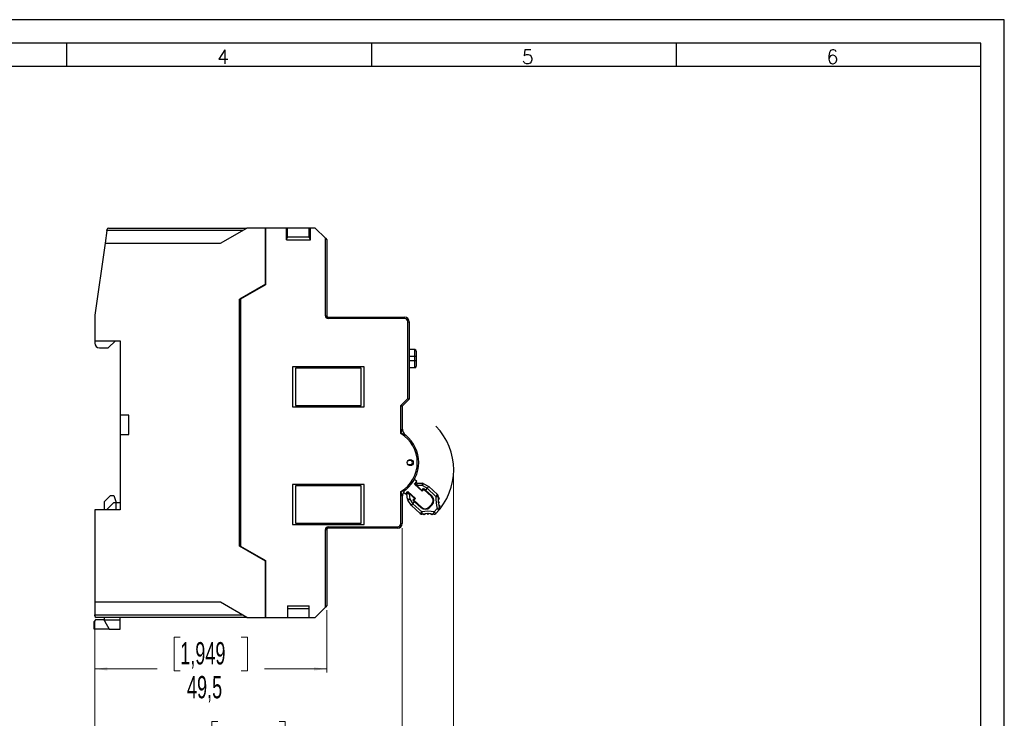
# Model space of a CAD drawing. Header units: millimetres. Extents: x 0 to 420, y 0 to 297.
# Tile 4 of 4: x 210 to 420, y 148 to 297. Entities that reach past the tile are written whole.
import ezdxf

# ---------------------------------------------------------------- set-up
doc = ezdxf.new("R2010")
doc.units = ezdxf.units.MM
doc.layers.add('FORMATO', color=7, linetype='Continuous')
doc.styles.add('SLDTEXTSTYLE0', font='ROMANS')
doc.styles.add('SLDTEXTSTYLE1', font='TXT', dxfattribs={"width": 0.605})
doc.styles.add('SLDTEXTSTYLE2', font='TXT', dxfattribs={"width": 0.569583})
doc.dimstyles.new('SLDDIMSTYLE0', dxfattribs={"dimtxt": 4.622974, "dimasz": 2.7, "dimexe": 0, "dimexo": 0.0625, "dimgap": 1.155743, "dimtad": 0, "dimdec": 1, "dimrnd": 1e-09, "dimzin": 12, "dimdsep": 46, "dimtxsty": 'SLDTEXTSTYLE1', "dimsah": 1, "dimcen": 0.09, "dimadec": 0, "dimazin": 3, "dimtfac": 1, "dimtdec": 3, "dimtofl": 0, "dimtmove": 0, "dimatfit": 3, "dimfxl": 1, "dimfrac": 2, "dimtolj": 1, "dimtzin": 12, "dimarcsym": 0})

# ---------------------------------------------------------------- blocks, each defined once
blk = doc.blocks.new('SW_NOTE_0')
at = {"color": 0, "linetype": 'Continuous', "lineweight": 0, "attachment_point": 1, "rotation": 90}
for s, insert, char_height, style in [('Sujeito a alteração sem aviso prévio. As informações contidas são valores de referência.                                                           Los valores demostrados pueden ser cambiados sin aviso previo. La información és de referencia solamente.', (-1.71, 0), 1.32292, 'SLDTEXTSTYLE2'), ('The values shown are subject to change without prior notice. The information is for reference only.', (0.06, 0), 1.3229, 'SLDTEXTSTYLE1')]:
    blk.add_mtext(s, dxfattribs=dict(at, insert=insert, char_height=char_height, style=style))
blk = doc.blocks.new('_D_5')
at = {"color": 7, "linetype": 'Continuous', "lineweight": 18}
for p, q in [((302.55, 200.04), (302.55, 121.84)), ((226, 168.89), (226, 121.84)), ((257.77, 129.36), (256.46, 129.36)), ((256.46, 129.36), (256.46, 122.17)), ((270.78, 129.36), (272.09, 129.36)), ((272.09, 129.36), (272.09, 122.17)), ((226, 122.59), (252.85, 122.59)), ((256.46, 122.17), (257.77, 122.17)), ((272.09, 122.17), (270.78, 122.17)), ((302.55, 122.59), (275.71, 122.59))]:
    blk.add_line(p, q, dxfattribs=at)
for points in [[(226, 122.59), (228.7, 122.24), (228.7, 122.94)], [(302.55, 122.59), (299.85, 122.94), (299.85, 122.24)]]:
    blk.add_solid(points, dxfattribs=at)
at = {"color": 7, "linetype": 'Continuous', "lineweight": 18, "char_height": 4.763, "attachment_point": 1, "style": 'SLDTEXTSTYLE1'}
for s, insert in [('3,014', (257.77, 128.31)), ('76,6', (259.21, 121.09))]:
    blk.add_mtext(s, dxfattribs=dict(at, insert=insert))
blk = doc.blocks.new('_D_6')
at = {"color": 7, "linetype": 'Continuous', "lineweight": 18}
for p, q in [((291.6, 188.59), (291.6, 139.84)), ((226, 168.89), (226, 139.84)), ((252.29, 147.36), (250.99, 147.36)), ((250.99, 147.36), (250.99, 140.17)), ((265.31, 147.36), (266.61, 147.36)), ((266.61, 147.36), (266.61, 140.17)), ((226, 140.59), (247.37, 140.59)), ((250.99, 140.17), (252.29, 140.17)), ((266.61, 140.17), (265.31, 140.17)), ((291.6, 140.59), (270.23, 140.59))]:
    blk.add_line(p, q, dxfattribs=at)
for points in [[(226, 140.59), (228.7, 140.24), (228.7, 140.94)], [(291.6, 140.59), (288.9, 140.94), (288.9, 140.24)]]:
    blk.add_solid(points, dxfattribs=at)
at = {"color": 7, "linetype": 'Continuous', "lineweight": 18, "char_height": 4.763, "attachment_point": 1, "style": 'SLDTEXTSTYLE1'}
for s, insert in [('2,583', (252.29, 146.31)), ('65,6', (253.73, 139.09))]:
    blk.add_mtext(s, dxfattribs=dict(at, insert=insert))
blk = doc.blocks.new('_D_7')
at = {"color": 7, "linetype": 'Continuous', "lineweight": 18}
for p, q in [((275.5, 171.09), (275.5, 157.84)), ((226, 168.89), (226, 157.84)), ((244.24, 165.36), (242.94, 165.36)), ((242.94, 165.36), (242.94, 158.17)), ((257.26, 165.36), (258.56, 165.36)), ((258.56, 165.36), (258.56, 158.17)), ((226, 158.59), (239.32, 158.59)), ((242.94, 158.17), (244.24, 158.17)), ((258.56, 158.17), (257.26, 158.17)), ((275.5, 158.59), (262.18, 158.59))]:
    blk.add_line(p, q, dxfattribs=at)
for points in [[(226, 158.59), (228.7, 158.24), (228.7, 158.94)], [(275.5, 158.59), (272.8, 158.94), (272.8, 158.24)]]:
    blk.add_solid(points, dxfattribs=at)
at = {"color": 7, "linetype": 'Continuous', "lineweight": 18, "char_height": 4.763, "attachment_point": 1, "style": 'SLDTEXTSTYLE1'}
for s, insert in [('1,949', (244.24, 164.31)), ('49,5', (245.68, 157.09))]:
    blk.add_mtext(s, dxfattribs=dict(at, insert=insert))

msp = doc.modelspace()

# ---------------------------------------------------------------- linework, layer by layer
at = {"color": 7, "linetype": 'Continuous', "lineweight": 25}
for p, q in [((228.59, 252.09), (228.2, 249.34)), ((228.59, 252.09), (228.63, 252.33)), ((257.6, 252.09), (228.59, 252.09)), ((228.92, 252.59), (258.47, 252.59)), ((252.84, 249.34), (258.47, 252.59)), ((262.4, 252.59), (258.47, 252.59)), ((262.4, 252.59), (262.4, 240.49)), ((266.9, 252.59), (262.4, 252.59)), ((262.4, 240.59), (262.4, 252.59)), ((266.9, 250.09), (266.9, 252.59)), ((267.15, 252.59), (266.9, 252.59)), ((267.15, 250.67), (267.15, 252.59)), ((271.75, 252.59), (267.15, 252.59)), ((271.75, 250.67), (271.75, 252.59)), ((272, 252.59), (271.75, 252.59)), ((272, 250.09), (272, 252.59)), ((273, 252.59), (272, 252.59)), ((275.2, 250.39), (273, 252.59)), ((266.9, 250.09), (267.15, 250.67)), ((266.9, 250.09), (272, 250.09)), ((267.15, 250.74), (271.75, 250.74)), ((272, 250.09), (271.75, 250.67)), ((275.2, 233.89), (275.2, 250.39)), ((275.2, 250.39), (275.5, 250.09)), ((275.5, 250.09), (275.5, 233.89)), ((228.2, 249.34), (226, 234.04)), ((228.2, 249.34), (252.84, 249.34)), ((262.4, 240.59), (256.9, 237.42)), ((262.4, 240.49), (257.1, 237.43)), ((261.75, 240.22), (261.92, 240.22)), ((261.96, 240.22), (261.96, 240.34)), ((256.9, 184.77), (256.9, 237.42)), ((257.1, 237.43), (257.1, 184.75)), ((226, 234.04), (226, 228.54)), ((275.2, 233.89), (275.5, 233.89)), ((275.8, 233.29), (275.8, 233.59)), ((275.8, 233.59), (292.1, 233.59)), ((292.1, 233.29), (275.8, 233.29)), ((292.1, 233.29), (292.1, 233.59)), ((292.8, 216.22), (292.8, 232.59)), ((292.8, 232.59), (293.1, 232.59)), ((293.1, 232.59), (293.1, 216.09)), ((226, 228.54), (231.4, 228.54)), ((226, 228.54), (226, 228.04)), ((227, 227.04), (228.9, 227.04)), ((228.9, 227.04), (230.4, 228.54)), ((231.4, 228.54), (231.4, 212.69)), ((294.27, 226.67), (293.1, 226.67)), ((294.27, 225.19), (294.27, 226.67)), ((294.27, 224.29), (294.27, 225.19)), ((294.57, 225.19), (294.27, 225.19)), ((294.57, 226.37), (294.57, 225.19)), ((294.57, 225.19), (294.57, 224.29)), ((283.5, 222.99), (268.2, 222.99)), ((268.2, 222.99), (268.2, 214.49)), ((282.85, 222.74), (268.85, 222.74)), ((268.85, 222.74), (268.85, 214.74)), ((282.85, 214.74), (282.85, 222.74)), ((283.5, 214.49), (283.5, 222.99)), ((294.27, 222.81), (293.1, 222.81)), ((294.27, 222.81), (294.27, 224.29)), ((294.57, 224.29), (294.27, 224.29)), ((294.57, 224.29), (294.57, 223.11)), ((268.2, 214.49), (283.5, 214.49)), ((268.85, 214.74), (282.85, 214.74)), ((291.3, 214.72), (292.8, 216.22)), ((291.3, 208.77), (291.3, 214.72)), ((291.3, 214.72), (291.6, 214.59)), ((293.1, 216.09), (291.6, 214.59)), ((291.6, 214.59), (291.6, 209.96)), ((292.8, 216.22), (293.1, 216.09)), ((233.29, 212.69), (231.4, 212.69)), ((231.4, 212.69), (231.4, 208.59)), ((233.29, 208.59), (233.29, 212.69)), ((231.4, 208.59), (233.29, 208.59)), ((231.4, 208.59), (231.4, 192.54)), ((293.3, 203.24), (293.3, 203.04)), ((293.3, 201.94), (293.3, 202.14)), ((283.5, 197.89), (268.2, 197.89)), ((268.2, 197.89), (268.2, 189.39)), ((268.85, 197.64), (268.85, 189.64)), ((282.85, 197.64), (268.85, 197.64)), ((282.85, 189.64), (282.85, 197.64)), ((283.5, 189.39), (283.5, 197.89)), ((294.72, 198.52), (294.18, 199.01)), ((294.21, 197.97), (294.72, 198.52)), ((295.83, 196.48), (294.21, 197.97)), ((294.33, 198.02), (294.36, 198.05)), ((294.69, 197.68), (294.33, 198.02)), ((294.36, 198.05), (294.73, 197.72)), ((294.73, 197.72), (294.69, 197.68)), ((294.69, 197.68), (295.79, 196.65)), ((295.84, 197.67), (294.73, 197.72)), ((294.75, 198.22), (295.87, 198.17)), ((296.89, 197.12), (295.84, 197.67)), ((296.08, 198.11), (297.24, 197.5)), ((296.9, 197.13), (297.24, 197.5)), ((297.24, 197.5), (299.12, 195.75)), ((229.4, 195.59), (228.1, 194.29)), ((229.4, 195.59), (230.05, 195.59)), ((230.05, 195.59), (230.6, 194.09)), ((291.3, 189.59), (291.3, 196.41)), ((291.87, 196.24), (292.29, 195.86)), ((292.29, 195.86), (292.79, 196.42)), ((292.74, 194.75), (292.59, 195.86)), ((292.72, 196.26), (292.75, 196.29)), ((293.08, 195.92), (292.72, 196.26)), ((292.75, 196.29), (293.12, 195.96)), ((292.79, 196.42), (294.41, 194.93)), ((293.12, 195.96), (293.08, 195.92)), ((293.08, 195.92), (293.23, 194.81)), ((294.24, 194.96), (293.12, 195.96)), ((295.79, 196.65), (296.16, 197.06)), ((296.17, 196.85), (295.83, 196.48)), ((296.16, 197.06), (297.89, 195.47)), ((296.53, 196.72), (296.16, 197.06)), ((297.83, 195.33), (296.17, 196.85)), ((296.9, 197.13), (296.53, 196.72)), ((296.53, 196.72), (297.89, 195.47)), ((296.53, 196.72), (296.53, 196.72)), ((298.78, 195.38), (296.9, 197.13)), ((228.1, 192.54), (228.1, 194.29)), ((230.09, 194.09), (228.54, 192.54)), ((230.09, 194.09), (230.6, 194.09)), ((230.6, 192.54), (230.6, 194.09)), ((230.6, 194.09), (231.4, 194.09)), ((291.6, 195.23), (291.6, 189.59)), ((293.53, 193.44), (292.81, 194.54)), ((293.23, 194.81), (293.88, 193.82)), ((293.53, 193.44), (293.87, 193.81)), ((295.44, 191.72), (293.53, 193.44)), ((294.24, 194.96), (293.87, 194.56)), ((293.87, 194.56), (294.24, 194.22)), ((295.61, 192.97), (293.87, 194.56)), ((293.87, 193.81), (294.24, 194.22)), ((293.87, 193.81), (295.78, 192.09)), ((294.41, 194.93), (294.08, 194.56)), ((294.08, 194.56), (295.74, 193.04)), ((295.61, 192.97), (294.24, 194.22)), ((294.24, 194.22), (294.24, 194.22)), ((297.36, 193.12), (297.9, 193.71)), ((297.98, 193.57), (297.5, 193.05)), ((299.46, 194.93), (299.25, 194.66)), ((299.26, 194.39), (299.48, 194.13)), ((299.27, 195.21), (299.46, 194.93)), ((299.48, 194.13), (299.31, 193.84)), ((299.36, 193.57), (299.6, 193.34)), ((299.6, 193.34), (299.47, 193.03)), ((226, 192.54), (226, 172.84)), ((231.4, 192.54), (226, 192.54)), ((296.28, 191.46), (295.99, 191.62)), ((296.53, 191.68), (296.28, 191.46)), ((297.08, 191.5), (296.81, 191.7)), ((297.35, 191.7), (297.08, 191.5)), ((297.88, 191.46), (297.63, 191.68)), ((298.17, 191.62), (297.88, 191.46)), ((298.39, 192.08), (299.02, 192.77)), ((298.76, 191.75), (298.39, 192.08)), ((299.39, 192.44), (298.76, 191.75)), ((299.39, 192.44), (299.02, 192.77)), ((268.2, 189.39), (283.5, 189.39)), ((268.85, 189.64), (282.85, 189.64)), ((291.3, 189.59), (291.6, 189.59)), ((275.2, 171.79), (275.2, 188.29)), ((275.2, 188.29), (275.5, 188.29)), ((275.5, 188.29), (275.5, 172.09)), ((275.8, 188.89), (290.6, 188.89)), ((275.8, 188.89), (275.8, 188.59)), ((290.6, 188.59), (275.8, 188.59)), ((290.6, 188.89), (290.6, 188.59)), ((262.4, 181.59), (256.9, 184.77)), ((257.1, 184.75), (262.4, 181.69)), ((261.92, 181.97), (261.75, 181.97)), ((261.96, 181.84), (261.96, 181.95)), ((262.4, 181.69), (262.4, 169.59)), ((262.4, 169.59), (262.4, 181.59)), ((252.84, 172.84), (226, 172.84)), ((226, 172.84), (226, 170.09)), ((258.47, 169.59), (252.84, 172.84)), ((267.15, 172.04), (271.75, 172.04)), ((267.15, 172.04), (267.15, 169.59)), ((267.15, 171.44), (271.75, 171.44)), ((271.75, 169.59), (271.75, 172.04)), ((273, 169.59), (275.2, 171.79)), ((275.5, 172.09), (275.2, 171.79)), ((226.15, 169.09), (225.9, 168.73)), ((225.9, 167.09), (225.9, 168.73)), ((226, 170.09), (257.6, 170.09)), ((226, 169.89), (226, 170.09)), ((228.1, 169.09), (226.15, 169.09)), ((258.47, 169.59), (226.3, 169.59)), ((228.1, 169.09), (228.1, 169.59)), ((228.1, 169.09), (231.4, 169.09)), ((228.1, 168.82), (228.1, 169.09)), ((228.1, 168.82), (229.1, 167.09)), ((231.4, 169.09), (231.4, 169.59)), ((231.4, 167.09), (231.4, 169.09)), ((258.47, 169.59), (262.4, 169.59)), ((262.4, 169.59), (267.15, 169.59)), ((267.15, 169.59), (271.75, 169.59)), ((271.75, 169.59), (273, 169.59)), ((229.1, 167.09), (225.9, 167.09)), ((229.1, 167.09), (231.4, 167.09))]:
    msp.add_line(p, q, dxfattribs=at)
at = {"color": 1, "linetype": 'Continuous', "lineweight": 25}
for p, q in [((262.36, 240.47), (262.36, 240.57)), ((294.27, 225.19), (293.1, 225.19)), ((294.27, 224.29), (293.1, 224.29)), ((293.3, 203.04), (292.83, 203.04)), ((292.83, 202.14), (293.3, 202.14)), ((262.36, 181.61), (262.36, 181.71))]:
    msp.add_line(p, q, dxfattribs=at)
at = {"color": 7, "linetype": 'Continuous', "lineweight": 25}
msp.add_circle((293.3, 202.59), 0.65, dxfattribs=at)
for centre, radius, start, end in [((228.92, 252.29), 0.3, 90, 171.8175), ((275.8, 233.89), 0.6, 180, 270), ((275.8, 233.89), 0.3, 180, 270), ((292.1, 232.59), 1, 0, 90), ((292.1, 232.59), 0.7, 0, 90), ((227, 228.04), 1, 180, 270), ((294.27, 226.37), 0.3, 0, 89.75), ((294.27, 223.11), 0.3, 270.25, 0), ((289.3, 201.04), 13.26, 315.5283, 44.5234), ((320.02, 202.15), 29.47, 164.646, 167.0297), ((280.58, 176.39), 34.1, 69.8448, 71.6897), ((287.6, 202.59), 7.2, 300.9232, 59.0768), ((293.6, 209.96), 2, 180, 230.8333), ((287.6, 202.59), 7.5, 309.1667, 50.8333), ((293.3, 202.59), 0.45, 270, 90), ((294.73, 197.72), 0.5, 87.5512, 137.5512), ((313.27, 197.05), 18.56, 176.3986, 177.9335), ((314.39, 197), 18.56, 176.3986, 177.9335), ((308.95, 190.88), 14.76, 150.6721, 152.6089), ((295.85, 197.67), 0.5, 62.1254, 87.5512), ((280.58, 228.79), 34.1, 288.3103, 290.1552), ((319.96, 203.02), 29.42, 192.968, 195.3563), ((293.6, 195.23), 2, 129.1667, 180), ((293.09, 195.92), 0.5, 137.5512, 187.5512), ((295.4, 177.51), 18.56, 97.169, 98.7038), ((297.05, 194.48), 1.15, 317.5512, 47.5512), ((296.99, 194.48), 1.34, 317.5512, 47.5469), ((306.26, 194.75), 7.5, 175.2259, 195.3085), ((288.38, 205.23), 14.33, 316.5514, 318.551), ((300.84, 218.51), 23.22, 264.921, 266.1462), ((298.78, 195.38), 0.5, 355.2259, 47.0512), ((306.25, 194.76), 7, 175.2259, 195.3085), ((295.55, 176.4), 18.56, 97.169, 98.7038), ((293.23, 194.81), 0.5, 187.5512, 212.977), ((301.16, 182.36), 14.76, 122.4936, 124.4303), ((285.04, 201.57), 14.33, 316.5514, 318.551), ((295.77, 192.09), 0.5, 228.0512, 279.8765), ((296.51, 193.96), 1.34, 227.5556, 317.5512), ((296.51, 193.89), 1.15, 227.5512, 317.5512), ((297.06, 184.7), 7.5, 79.7939, 99.8765), ((272.92, 187.99), 23.22, 8.9562, 10.1814), ((297.06, 184.71), 7, 79.7939, 99.8765), ((281.8, 194.94), 16.83, 348.522, 350.2161), ((298.39, 192.09), 0.5, 259.7939, 317.5512), ((294.7, 209.04), 16.83, 284.8864, 286.5805), ((299.02, 192.78), 0.5, 317.5512, 15.3085), ((290.6, 189.59), 0.7, 270, 0), ((290.6, 189.59), 1, 270, 0), ((275.8, 188.29), 0.6, 90, 180), ((275.8, 188.29), 0.3, 90, 180), ((226.3, 169.89), 0.3, 180, 270)]:
    msp.add_arc(centre, radius, start, end, dxfattribs=at)
at = {"layer": 'FORMATO'}
for p, q in [((420, 297), (0, 297)), ((420, 0), (420, 297)), ((415, 292), (25, 292)), ((220, 292), (220, 287)), ((285, 292), (285, 287)), ((350, 292), (350, 287)), ((415, 287), (415, 292)), ((415, 287), (25, 287)), ((415, 5), (415, 287))]:
    msp.add_line(p, q, dxfattribs=at)

# ---------------------------------------------------------------- block references
at = {"color": 7, "linetype": 'Continuous', "lineweight": 0}
msp.add_blockref('SW_NOTE_0', (417.59, 12.31), dxfattribs=at)

# ---------------------------------------------------------------- texts
at = {"layer": 'FORMATO', "char_height": 3, "attachment_point": 2, "style": 'SLDTEXTSTYLE0'}
for s, insert in [('4', (253.35, 290.6)), ('5', (318.35, 290.6)), ('6', (383.35, 290.6))]:
    msp.add_mtext(s, dxfattribs=dict(at, insert=insert))

# ---------------------------------------------------------------- dimensions: what is measured, and where the dimension line sits
at = {"color": 7, "linetype": 'Continuous', "lineweight": 18}
for base, p1, p2, picture, middle in [((225.9971, 122.5913), (302.5542, 201.036), (225.9971, 169.8913), '_D_5', (264.2757, 122.5913)), ((291.6, 140.59), (226, 169.89), (291.6, 189.59), '_D_6', (258.8, 140.59)), ((226, 158.59), (275.5, 172.09), (226, 169.89), '_D_7', (250.75, 158.59))]:
    dim = msp.add_linear_dim(base=base, p1=p1, p2=p2, dimstyle='SLDDIMSTYLE0', dxfattribs=at)
    dim.commit()
    dim.dimension.update_dxf_attribs({"geometry": picture, "text_midpoint": middle, "dimtype": 160})

doc.saveas('drawing.dxf')
